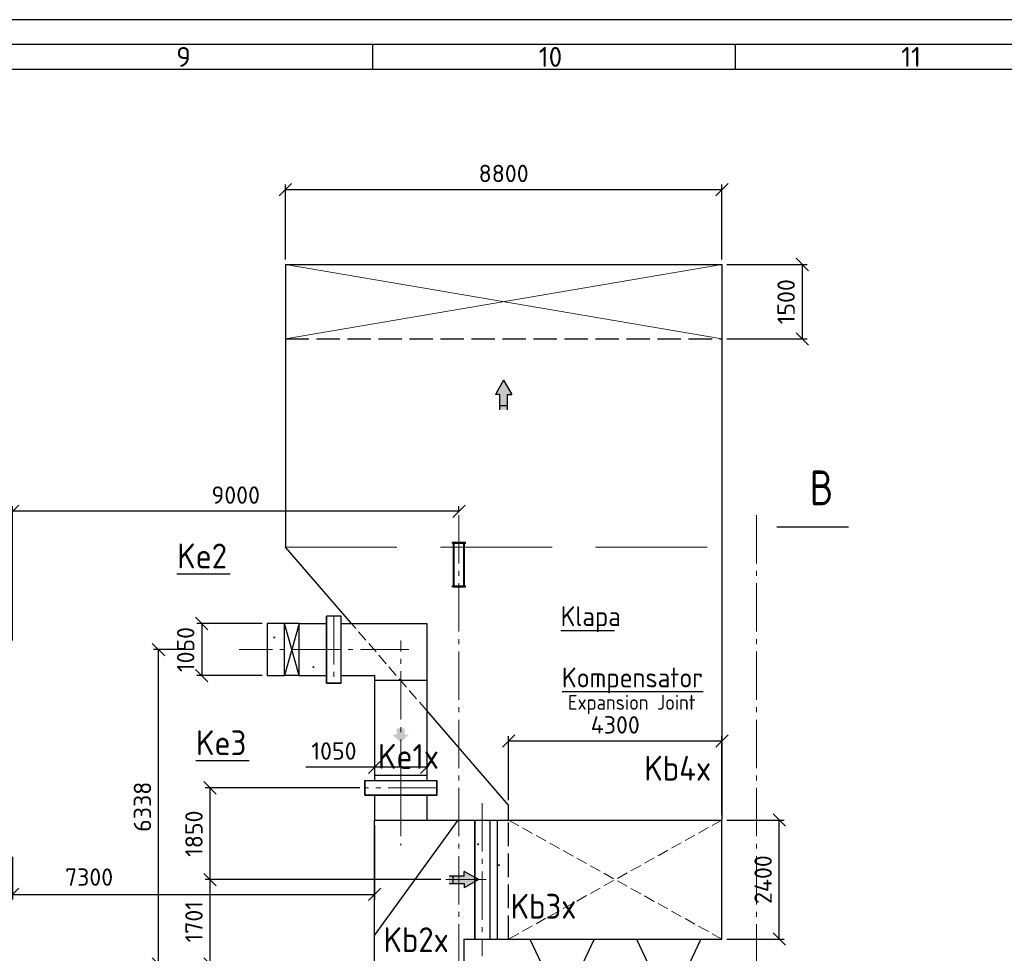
# Model space of a CAD drawing. Header units: millimetres. Extents: x 0 to 129400, y 0 to 84100.
# Tile 21 of 29: x 59642 to 79489, y 65278 to 84100. Entities that reach past the tile are written whole.
import ezdxf
from ezdxf.enums import TextEntityAlignment as Align

# ---------------------------------------------------------------- set-up
doc = ezdxf.new("R2010")
doc.units = ezdxf.units.MM
doc.header["$LTSCALE"] = 100
for name, pattern in [('gen3', [6.25, 4.75, -1.5]), ('gen3a', [3.125, 2.25, -0.875]), ('gen7', [13.75, 9.75, -1.5, 1, -1.5]), ('gen7a', [6.875, 4.75, -0.875, 0.375, -0.875])]:
    doc.linetypes.add(name, pattern=pattern)
doc.layers.get('Defpoints').update_dxf_attribs({"color": 5, "lineweight": 50})
for name, color, linetype in [('07', 2, 'Continuous'), ('08', 6, 'Continuous'), ('0S', 7, 'Continuous'), ('3', 3, 'gen3'), ('4', 3, 'Continuous'), ('SCR', 2, 'Continuous')]:
    doc.layers.add(name, color=color, linetype=linetype)
for name, color, linetype, lineweight in [('1', 4, 'Continuous', 0), ('3a', 3, 'gen3a', 0), ('7', 1, 'gen7', 0), ('7a', 1, 'gen7a', 0), ('AM_5', 3, 'Continuous', 25), ('AM_BOR', 7, 'Continuous', 50), ('Kompensatory', 4, 'Continuous', 25)]:
    doc.layers.add(name, color=color, linetype=linetype, lineweight=lineweight)
doc.styles.get("Standard").update_dxf_attribs({"font": 'isocpeur.ttf'})
doc.dimstyles.new('AM_DIN$0', dxfattribs={"dimtxt": 3.5, "dimasz": 2.5, "dimexe": 1, "dimexo": 1, "dimgap": 1.5, "dimtad": 1, "dimdsep": 46, "dimtxsty": 'Standard', "dimblk": 'OBLIQUE', "dimcen": 0, "dimclrd": 256, "dimclre": 256, "dimclrt": 2, "dimadec": 0, "dimazin": 2, "dimtp": 0.1, "dimtm": 0.1, "dimtfac": 0.71, "dimtmove": 0, "dimatfit": 3, "dimfxl": 0, "dimlwd": -1, "dimlwe": -1, "dimarcsym": 0})

# ---------------------------------------------------------------- blocks, each defined once
blk = doc.blocks.new('AM_A0-05A4')
blk.add_line((1289, 836), (5, 836))
at = {"layer": 'AM_BOR', "color": 1, "lineweight": 25}
for p, q in [((1294, 841), (0, 841)), ((667.56, 836), (667.56, 831)), ((740.62, 836), (740.62, 831)), ((10, 831), (1284, 831))]:
    blk.add_line(p, q, dxfattribs=at)
for s, p in [('9', (627.98, 831.5)), ('10', (701.04, 831.5)), ('11', (774.1, 831.5))]:
    blk.add_text(s, height=4, dxfattribs=at).set_placement(p)
blk = doc.blocks.new('PRZ1')
blk.add_lwpolyline([(0, 0, 0, 0.162, 0), (0, 0.444, 0, 0, 0), (0, 0.766, 0, 0, 0)], format="xyseb")
blk = doc.blocks.new('k5b1')
blk.add_hatch(color=4).paths.add_polyline_path([(1829, -2813), (1746, -2813), (1746, -2683), (1582, -2683), (1582, -2813), (1499, -2813), (1664, -2966)])
for p, q in [((1137, -573), (1137, -3735)), ((2860, -573), (1137, -573)), ((2860, -423), (3160, -423)), ((2860, -1773), (2860, -423)), ((2860, -1748), (2860, -448)), ((3160, -1773), (3160, -423)), ((3707, -573), (3160, -573)), ((1137, -1723), (2187, -1723)), ((2187, -1623), (2187, -3735)), ((2860, -1623), (2187, -1623)), ((2860, -1773), (3160, -1773)), ((2860, -1773), (3160, -1773)), ((3707, -1623), (3160, -1623)), ((937, -3735), (937, -4035)), ((2387, -3735), (937, -3735)), ((1137, -3635), (2187, -3635)), ((2387, -3735), (2387, -4035)), ((2387, -4035), (937, -4035))]:
    blk.add_line(p, q)
at = {"color": 4}
for p, q in [((3707, -1623), (3707, -573)), ((3707, -1623), (4007, -573)), ((3707, -573), (4007, -1623)), ((3707, -573), (4007, -573)), ((4007, -1623), (4007, -573)), ((4007, -573), (4357, -573)), ((4357, -573), (4357, -1623)), ((3707, -1623), (4007, -1623)), ((4357, -1623), (4007, -1623))]:
    blk.add_line(p, q, dxfattribs=at)
at = {"layer": '7'}
for p, q in [((3010, -423), (3010, -1773)), ((1662, -3885), (1662, -918)), ((1499, -1098), (4921, -1098)), ((937, -3885), (2387, -3885))]:
    blk.add_line(p, q, dxfattribs=at)
blk = doc.blocks.new('k4b2')
for points in [[(443, -165), (443, -76), (749, -76), (749, 76), (443, 76), (443, 164), (150, 0)], [(1815, -3535), (1726, -3535), (1726, -3841), (1574, -3841), (1574, -3535), (1485, -3535), (1650, -3242)], [(-57, -4440), (-57, -4352), (249, -4352), (249, -4200), (-57, -4200), (-57, -4111), (-350, -4276)]]:
    blk.add_hatch(color=4).paths.add_polyline_path(points)
for p, q in [((1200, 1700), (1200, 1200)), ((2250, 1700), (1200, 1700)), ((2250, 1700), (2250, 1200)), ((2250, 1200), (230, 1200)), ((230, 1200), (230, -1200)), ((2250, -5200), (2250, 1200)), ((450, -1200), (230, -1200)), ((450, -1200), (450, -1700)), ((450, -1700), (1050, -3539)), ((450, -1700), (2250, -1700)), ((300, -5155), (300, -3395)), ((300, -3395), (600, -3395)), ((600, -5155), (600, -3395)), ((1050, -3539), (1050, -5200)), ((1050, -3539), (2250, -3539)), ((-350, -4950), (-350, -3600)), ((-350, -3600), (300, -3600)), ((600, -3600), (1050, -3600)), ((-350, -4950), (300, -4950)), ((600, -4950), (1050, -4950)), ((300, -5155), (600, -5155)), ((2250, -5200), (1050, -5200))]:
    blk.add_line(p, q)
at = {"color": 4}
for p, q in [((150, 0), (443, 164)), ((443, 76), (443, 164)), ((749, 76), (443, 76)), ((672, 76), (672, -76)), ((150, 0), (443, -165)), ((749, -76), (443, -76)), ((443, -76), (443, -165)), ((1650, -3242), (1485, -3535)), ((1650, -3242), (1815, -3535)), ((1574, -3535), (1485, -3535)), ((1574, -3841), (1574, -3535)), ((1726, -3841), (1726, -3535)), ((1726, -3535), (1815, -3535)), ((1574, -3764), (1726, -3764)), ((-350, -4276), (-57, -4111)), ((-57, -4200), (-57, -4111)), ((-350, -4276), (-57, -4440)), ((249, -4200), (-57, -4200)), ((249, -4352), (-57, -4352)), ((-57, -4352), (-57, -4440)), ((172, -4200), (172, -4352))]:
    blk.add_line(p, q, dxfattribs=at)
at = {"layer": '0S'}
blk.add_line((2250, -1129), (564, 1200), dxfattribs=at)
at = {"layer": '1'}
for p, q in [((-350, -3600), (-650, -3601)), ((-350, -3600), (-650, -4951)), ((-650, -3601), (-350, -4950)), ((-650, -4951), (-650, -3601)), ((-350, -4950), (-650, -4951))]:
    blk.add_line(p, q, dxfattribs=at)
at = {"layer": '7'}
for p, q in [((1000, 1850), (2450, 1850)), ((1725, 1850), (1725, 686)), ((813, 0), (0, 0)), ((1650, -5350), (1650, -3242)), ((450, -3395), (450, -5155)), ((-400, -4276), (1650, -4275)), ((850, -5350), (2450, -5350))]:
    blk.add_line(p, q, dxfattribs=at)
blk = doc.blocks.new('k7b2')
blk.add_hatch(color=4).paths.add_polyline_path([(2415, 9777), (2326, 9777), (2326, 9471), (2174, 9471), (2174, 9777), (2085, 9777), (2250, 10070)])
for p, q in [((-2150, 12400), (-2150, 1200)), ((6650, 12400), (-2150, 12400)), ((6650, 12400), (6650, 6700)), ((5319, 5162), (6650, 6700)), ((2150, 1500), (3800, 3407)), ((2150, 1200), (2150, 1500)), ((2150, 1200), (-2150, 1200)), ((-2150, -1200), (-2150, 1200)), ((2530, 1200), (2150, 1200)), ((2380, 1200), (2380, -1200)), ((2830, 1200), (2530, 1200)), ((2530, 1200), (2530, -1200)), ((2830, -1200), (2830, 1200)), ((2830, 1200), (2830, -1200)), ((2530, -1200), (-2150, -1200)), ((-1725, -1200), (-1175, -2360)), ((-425, -1200), (-975, -2360)), ((425, -1200), (975, -2360)), ((1725, -1200), (1175, -2360)), ((2830, -1200), (2530, -1200)), ((-1175, -2660), (-1175, -2360)), ((-1175, -2360), (-975, -2360)), ((-975, -2660), (-975, -2360)), ((975, -2660), (975, -2360)), ((975, -2360), (1175, -2360)), ((1175, -2660), (1175, -2360)), ((-1250, -2660), (-900, -2660)), ((-1250, -2685), (-900, -2685)), ((900, -2660), (1250, -2660)), ((900, -2685), (1250, -2685))]:
    blk.add_line(p, q)
at = {"color": 4}
for p, q in [((2250, 10070), (2085, 9777)), ((2250, 10070), (2415, 9777)), ((2174, 9777), (2085, 9777)), ((2174, 9471), (2174, 9777)), ((2326, 9471), (2326, 9777)), ((2326, 9777), (2415, 9777)), ((2174, 9548), (2326, 9548))]:
    blk.add_line(p, q, dxfattribs=at)
at = {"layer": '1'}
for p, q in [((-2150, 12400), (6650, 10900)), ((6650, 12400), (-2150, 10900))]:
    blk.add_line(p, q, dxfattribs=at)
at = {"layer": '3'}
for p, q in [((6650, 10900), (-2150, 10900)), ((2150, -1200), (2150, 1200))]:
    blk.add_line(p, q, dxfattribs=at)
at = {"layer": '3a', "ltscale": 10}
blk.add_line((6650, 6700), (-2150, 6700), dxfattribs=at)
at = {"layer": '3a'}
blk.add_line((3800, 3407), (5319, 5162), dxfattribs=at)
at = {"layer": '3a', "color": 4}
for p, q in [((-2150, 1200), (2150, -1200)), ((-2150, -1200), (2150, 1200))]:
    blk.add_line(p, q, dxfattribs=at)
at = {"layer": '7'}
blk.add_line((2680, 1541), (2680, -1541), dxfattribs=at)
at = {"layer": '7a'}
for p, q in [((-1075, -2797), (-1075, -2268)), ((1075, -2797), (1075, -2268))]:
    blk.add_line(p, q, dxfattribs=at)
at = {"layer": 'SCR'}
for p in [(2150, 1200), (-2150, -1200)]:
    blk.add_line(p, (-2150, 1200), dxfattribs=at)
blk = doc.blocks.new('_Oblique')
at = {"color": 0, "linetype": 'ByBlock', "lineweight": -2}
blk.add_line((-0.5, -0.5), (0.5, 0.5), dxfattribs=at)
blk = doc.blocks.new('*D171')
at = {"layer": 'AM_5', "linetype": 'ByBlock'}
for p, q in [((63138, 71402), (62341, 71402)), ((62441, 65063), (62441, 71402)), ((65003, 65063), (62341, 65063))]:
    blk.add_line(p, q, dxfattribs=at)
at = {"layer": 'Defpoints', "color": 0}
for p in [(62441, 71402), (63238, 71402), (65103, 65063)]:
    blk.add_point(p, dxfattribs=at)
at = {"layer": 'AM_5', "xscale": 250, "yscale": 250, "zscale": 250}
for p, rotation in [((62441, 71402), 90), ((62441, 65063), 270)]:
    blk.add_blockref('_Oblique', p, dxfattribs=dict(at, rotation=rotation))
at = {"layer": 'AM_5', "color": 2, "insert": (62116, 68233), "char_height": 350, "attachment_point": 5, "rotation": 90}
blk.add_mtext('6338', dxfattribs=at)
blk = doc.blocks.new('*D175')
at = {"layer": 'AM_5', "linetype": 'ByBlock'}
for p, q in [((68134, 66764), (63380, 66764)), ((63480, 65063), (63480, 66764)), ((65003, 65063), (63380, 65063))]:
    blk.add_line(p, q, dxfattribs=at)
at = {"layer": 'Defpoints', "color": 0}
for p in [(63480, 66764), (68234, 66764), (65103, 65063)]:
    blk.add_point(p, dxfattribs=at)
at = {"layer": 'AM_5', "xscale": 250, "yscale": 250, "zscale": 250}
for p, rotation in [((63480, 66764), 90), ((63480, 65063), 270)]:
    blk.add_blockref('_Oblique', p, dxfattribs=dict(at, rotation=rotation))
at = {"layer": 'AM_5', "color": 2, "insert": (63155, 65914), "char_height": 350, "attachment_point": 5, "rotation": 90}
blk.add_mtext('1701', dxfattribs=at)
blk = doc.blocks.new('*D176')
at = {"layer": 'AM_5', "linetype": 'ByBlock'}
for p, q in [((66497, 68614), (63380, 68614)), ((63480, 66764), (63480, 68614)), ((68134, 66764), (63380, 66764))]:
    blk.add_line(p, q, dxfattribs=at)
at = {"layer": 'Defpoints', "color": 0}
for p in [(63480, 68614), (66597, 68614), (68234, 66764)]:
    blk.add_point(p, dxfattribs=at)
at = {"layer": 'AM_5', "xscale": 250, "yscale": 250, "zscale": 250}
for p, rotation in [((63480, 68614), 90), ((63480, 66764), 270)]:
    blk.add_blockref('_Oblique', p, dxfattribs=dict(at, rotation=rotation))
at = {"layer": 'AM_5', "color": 2, "insert": (63155, 67689), "char_height": 350, "attachment_point": 5, "rotation": 90}
blk.add_mtext('1850', dxfattribs=at)
blk = doc.blocks.new('*D194')
at = {"layer": 'AM_5', "linetype": 'ByBlock'}
for p, q in [((73897, 67964), (75052, 67964)), ((74952, 65564), (74952, 67964)), ((73897, 65564), (75052, 65564))]:
    blk.add_line(p, q, dxfattribs=at)
at = {"layer": 'Defpoints', "color": 0}
for p in [(73797, 67964), (74952, 67964), (73797, 65564)]:
    blk.add_point(p, dxfattribs=at)
at = {"layer": 'AM_5', "xscale": 250, "yscale": 250, "zscale": 250}
for p, rotation in [((74952, 67964), 90), ((74952, 65564), 270)]:
    blk.add_blockref('_Oblique', p, dxfattribs=dict(at, rotation=rotation))
at = {"layer": 'AM_5', "color": 2, "insert": (74627, 66764), "char_height": 350, "attachment_point": 5, "rotation": 90}
blk.add_mtext('2400', dxfattribs=at)
blk = doc.blocks.new('*D195')
at = {"layer": 'AM_5', "linetype": 'ByBlock'}
for p, q in [((69497, 68364), (69497, 69658)), ((73797, 69558), (69497, 69558)), ((73797, 68064), (73797, 69658))]:
    blk.add_line(p, q, dxfattribs=at)
at = {"layer": 'Defpoints', "color": 0}
for p in [(69497, 69558), (69497, 68264), (73797, 67964)]:
    blk.add_point(p, dxfattribs=at)
at = {"layer": 'AM_5', "xscale": 250, "yscale": 250, "zscale": 250, "rotation": 180}
blk.add_blockref('_Oblique', (69497, 69558), dxfattribs=at)
at = {"layer": 'AM_5', "xscale": 250, "yscale": 250, "zscale": 250}
blk.add_blockref('_Oblique', (73797, 69558), dxfattribs=at)
at = {"layer": 'AM_5', "color": 2, "insert": (71647, 69883), "char_height": 350, "attachment_point": 5}
blk.add_mtext('4300', dxfattribs=at)
blk = doc.blocks.new('*D196')
at = {"layer": 'AM_5', "linetype": 'ByBlock'}
for p, q in [((64997, 79264), (64997, 80775)), ((73797, 79264), (73797, 80775)), ((64997, 80675), (73797, 80675))]:
    blk.add_line(p, q, dxfattribs=at)
at = {"layer": 'Defpoints', "color": 0}
for p in [(73797, 80675), (64997, 79164), (73797, 79164)]:
    blk.add_point(p, dxfattribs=at)
at = {"layer": 'AM_5', "xscale": 250, "yscale": 250, "zscale": 250, "rotation": 180}
blk.add_blockref('_Oblique', (64997, 80675), dxfattribs=at)
at = {"layer": 'AM_5', "xscale": 250, "yscale": 250, "zscale": 250}
blk.add_blockref('_Oblique', (73797, 80675), dxfattribs=at)
at = {"layer": 'AM_5', "color": 2, "insert": (69397, 81000), "char_height": 350, "attachment_point": 5}
blk.add_mtext('8800', dxfattribs=at)
blk = doc.blocks.new('*D197')
at = {"layer": 'AM_5', "linetype": 'ByBlock'}
for p, q in [((73897, 79164), (75516, 79164)), ((75416, 79164), (75416, 77664)), ((73897, 77664), (75516, 77664))]:
    blk.add_line(p, q, dxfattribs=at)
at = {"layer": 'Defpoints', "color": 0}
for p in [(73797, 79164), (73797, 77664), (75416, 77664)]:
    blk.add_point(p, dxfattribs=at)
at = {"layer": 'AM_5', "xscale": 250, "yscale": 250, "zscale": 250}
for p, rotation in [((75416, 79164), 90), ((75416, 77664), 270)]:
    blk.add_blockref('_Oblique', p, dxfattribs=dict(at, rotation=rotation))
at = {"layer": 'AM_5', "color": 2, "insert": (75091, 78414), "char_height": 350, "attachment_point": 5, "rotation": 90}
blk.add_mtext('1500', dxfattribs=at)
blk = doc.blocks.new('*D198')
at = {"layer": 'AM_5', "linetype": 'ByBlock'}
for p, q in [((64527, 71927), (63213, 71927)), ((63313, 71927), (63313, 70877)), ((64527, 70877), (63213, 70877))]:
    blk.add_line(p, q, dxfattribs=at)
at = {"layer": 'Defpoints', "color": 0}
for p in [(64627, 71927), (63313, 70877), (64627, 70877)]:
    blk.add_point(p, dxfattribs=at)
at = {"layer": 'AM_5', "xscale": 250, "yscale": 250, "zscale": 250}
for p, rotation in [((63313, 71927), 90), ((63313, 70877), 270)]:
    blk.add_blockref('_Oblique', p, dxfattribs=dict(at, rotation=rotation))
at = {"layer": 'AM_5', "color": 2, "insert": (62988, 71402), "char_height": 350, "attachment_point": 5, "rotation": 90}
blk.add_mtext('1050', dxfattribs=at)
blk = doc.blocks.new('*D199')
at = {"layer": 'AM_5', "linetype": 'ByBlock'}
for p, q in [((66797, 70677), (66797, 68931)), ((67847, 70677), (67847, 68931)), ((66797, 69031), (65407, 69031)), ((67847, 69031), (66797, 69031))]:
    blk.add_line(p, q, dxfattribs=at)
at = {"layer": 'Defpoints', "color": 0}
for p in [(66797, 70777), (67847, 70777), (66797, 69031)]:
    blk.add_point(p, dxfattribs=at)
at = {"layer": 'AM_5', "xscale": 250, "yscale": 250, "zscale": 250, "rotation": 180}
blk.add_blockref('_Oblique', (66797, 69031), dxfattribs=at)
at = {"layer": 'AM_5', "xscale": 250, "yscale": 250, "zscale": 250}
blk.add_blockref('_Oblique', (67847, 69031), dxfattribs=at)
at = {"layer": 'AM_5', "color": 2, "insert": (65977, 69356), "char_height": 350, "attachment_point": 5}
blk.add_mtext('1050', dxfattribs=at)
blk = doc.blocks.new('*D246')
at = {"layer": 'AM_5', "linetype": 'ByBlock'}
for p, q in [((66797, 67864), (66797, 66366)), ((59497, 67221), (59497, 66366)), ((59497, 66466), (66797, 66466))]:
    blk.add_line(p, q, dxfattribs=at)
at = {"layer": 'Defpoints', "color": 0}
for p in [(66797, 67964), (59497, 67321), (66797, 66466)]:
    blk.add_point(p, dxfattribs=at)
at = {"layer": 'AM_5', "xscale": 250, "yscale": 250, "zscale": 250, "rotation": 180}
blk.add_blockref('_Oblique', (59497, 66466), dxfattribs=at)
at = {"layer": 'AM_5', "xscale": 250, "yscale": 250, "zscale": 250}
blk.add_blockref('_Oblique', (66797, 66466), dxfattribs=at)
at = {"layer": 'AM_5', "color": 2, "insert": (61040, 66814), "char_height": 350, "attachment_point": 5}
blk.add_mtext('7300', dxfattribs=at)
blk = doc.blocks.new('*D250')
at = {"layer": 'AM_5', "linetype": 'ByBlock'}
for p, q in [((59497, 71584), (59497, 74291)), ((68497, 74213), (68497, 74291)), ((68497, 74191), (59497, 74191))]:
    blk.add_line(p, q, dxfattribs=at)
at = {"layer": 'Defpoints', "color": 0}
for p in [(59497, 74191), (68497, 74113), (59497, 71484)]:
    blk.add_point(p, dxfattribs=at)
at = {"layer": 'AM_5', "xscale": 250, "yscale": 250, "zscale": 250, "rotation": 180}
blk.add_blockref('_Oblique', (59497, 74191), dxfattribs=at)
at = {"layer": 'AM_5', "xscale": 250, "yscale": 250, "zscale": 250}
blk.add_blockref('_Oblique', (68497, 74191), dxfattribs=at)
at = {"layer": 'AM_5', "color": 2, "insert": (63997, 74516), "char_height": 350, "attachment_point": 5}
blk.add_mtext('9000', dxfattribs=at)

msp = doc.modelspace()

# ---------------------------------------------------------------- linework, layer by layer
at = {"color": 4}
for p, q in [((68366.97, 73544.24), (68366.97, 73564.24)), ((68366.97, 73564.24), (68626.97, 73564.24)), ((68366.97, 73544.24), (68626.97, 73544.24)), ((68386.97, 72684.24), (68386.97, 73544.24)), ((68396.97, 72684.24), (68396.97, 73544.24)), ((68596.97, 72684.24), (68596.97, 73544.24)), ((68606.97, 72684.24), (68606.97, 73544.24)), ((68626.97, 73544.24), (68626.97, 73564.24)), ((68366.97, 72664.24), (68366.97, 72684.24)), ((68366.97, 72684.24), (68626.97, 72684.24)), ((68366.97, 72664.24), (68626.97, 72664.24)), ((68626.97, 72664.24), (68626.97, 72684.24))]:
    msp.add_line(p, q, dxfattribs=at)
at = {"color": 3}
for p, q in [((63887.82, 72923.72), (62810.77, 72923.72)), ((70553.18, 71788.91), (71630.22, 71788.91)), ((70579.22, 70552.89), (73416.2, 70552.89)), ((64267.56, 69158.02), (63190.52, 69158.02))]:
    msp.add_line(p, q, dxfattribs=at)
at = {"layer": '07', "color": 3}
for points in [[(64796.03, 71658.78, 0, 50, 0), (64773.91, 71647.12, 50, 0, 0), (64751.8, 71635.46, 0, 0, 0), (63887.82, 72923.72, 0, 0, 0)], [(68859.69, 67487.67, 0, 50, 0), (68881.8, 67476.01, 50, 0, 0), (68903.91, 67464.34, 0, 0, 0), (70553.18, 71788.91, 0, 0, 0)], [(65585.18, 71059.9, 0, 50, 0), (65563.07, 71048.24, 50, 0, 0), (65540.96, 71036.57, 0, 0, 0), (64267.56, 69158.02, 0, 0, 0)], [(69279.17, 67067.76, 0, 50, 0), (69301.28, 67056.1, 50, 0, 0), (69323.4, 67044.44, 0, 0, 0), (70579.22, 70552.89, 0, 0, 0)]]:
    msp.add_lwpolyline(points, format="xyseb", dxfattribs=at)
at = {"layer": '08', "color": 6}
msp.add_line((74900.38, 73877.4), (76349, 73877.4), dxfattribs=at)
at = {"layer": '7'}
for p, q in [((68496.97, 74113.25), (68496.97, 48536.61)), ((68496.97, 74113.25), (68496.97, 48536.61)), ((74496.97, 74113.25), (74496.97, 48536.61))]:
    msp.add_line(p, q, dxfattribs=at)
at = {"layer": 'Kompensatory'}
for points in [[(66123.97, 72076.74), (65823.97, 72076.74), (65823.97, 70726.74), (66123.97, 70726.74)], [(68046.97, 68464.24), (66596.97, 68464.24), (66596.97, 68764.24), (68046.97, 68764.24)]]:
    msp.add_lwpolyline(points, close=True, dxfattribs=at)

# ---------------------------------------------------------------- block references
at = {"lineweight": 0, "xscale": 100, "yscale": 100, "zscale": 100}
msp.add_blockref('AM_A0-05A4', (0, 0), dxfattribs=at)
at = {"xscale": -1}
for name, p in [('k7b2', (71646.97, 66764.24)), ('k5b1', (68984.42, 72499.49)), ('k4b2', (69046.97, 66764.24))]:
    msp.add_blockref(name, p, dxfattribs=at)
at = {"layer": '08', "color": 6, "xscale": -1399.999859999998, "yscale": 1399.999859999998, "zscale": 1399.99986}
msp.add_blockref('PRZ1', (75159, 73877.4), dxfattribs=at)

# ---------------------------------------------------------------- texts
at = {"layer": '08', "color": 6, "width": 0.8}
msp.add_text('B', height=700, dxfattribs=at).set_placement((76044.92, 74662.66), align=Align.MIDDLE_RIGHT)
at = {"layer": '4', "color": 6, "width": 0.9}
for s, p in [('Ke2', (62816.02, 72888.74)), ('Ke3', (63195.77, 69123.04)), ('Ke1x', (66864.09, 68846.98)), ('Kb4x', (72232.49, 68608.94)), ('Kb3x', (69538.4, 65826.37)), ('Kb2x', (66975.14, 65152.57))]:
    msp.add_text(s, height=500, dxfattribs=at).set_placement(p, align=Align.BOTTOM_LEFT)
at = {"layer": '4', "color": 7, "width": 0.9}
for s, p in [('Klapa', (70544.97, 71753.92)), ('Kompensator', (70571.01, 70517.9))]:
    msp.add_text(s, height=400, dxfattribs=at).set_placement(p, align=Align.BOTTOM_LEFT)
msp.add_text('Expansion Joint', height=300, rotation=360, dxfattribs=at).set_placement((70692.85, 70097.28), align=Align.BOTTOM_LEFT)

# ---------------------------------------------------------------- dimensions: what is measured, and where the dimension line sits
at = {"layer": 'AM_5'}
for base, p1, p2, angle, picture, middle in [((73796.97, 80674.85), (64996.98, 79164.24), (73796.97, 79164.24), 180, '*D196', (69396.97, 80999.85)), ((75416.2, 77664.24), (73796.97, 79164.24), (73796.97, 77664.24), 89.999981, '*D197', (75091.2, 78414.24)), ((59496.97, 74191.02), (68496.97, 74113.25), (59496.97, 71483.69), 180, '*D250', (63996.97, 74516.02)), ((62440.99, 71401.74), (65102.97, 65063.41), (63238.42, 71401.74), 90, '*D171', (62115.99, 68232.58)), ((66796.97, 69030.98), (67846.97, 70776.74), (66796.97, 70776.74), 180, '*D199', (65976.97, 69355.98)), ((69496.97, 69557.98), (73796.97, 67964.24), (69496.97, 68264.24), 180, '*D195', (71646.97, 69882.98)), ((63479.96, 68614.24), (68234.13, 66764.24), (66596.97, 68614.24), 90, '*D176', (63154.96, 67689.24)), ((74952.44, 67964.24), (73796.97, 65564.24), (73796.97, 67964.24), 90, '*D194', (74627.44, 66764.24)), ((63479.96, 66764.24), (65102.97, 65063.41), (68234.13, 66764.24), 90, '*D175', (63154.96, 65913.83))]:
    dim = msp.add_linear_dim(base=base, p1=p1, p2=p2, angle=angle, dimstyle='AM_DIN$0', override={"dimscale": 100, "dimdec": 0, "dimtp": 3, "dimtm": 0, "dimarcsym": 1}, dxfattribs=at)
    dim.commit()
    dim.dimension.update_dxf_attribs({"geometry": picture, "text_midpoint": middle})
for base, p1, p2, angle, override, picture, middle in [((63313.06, 70876.74), (64627.47, 71926.74), (64627.47, 70876.74), 90, {"dimscale": 100, "dimdec": 0, "dimtp": 3, "dimtm": 0, "dimarcsym": 1}, '*D198', (63313.06, 71401.74)), ((66796.97, 66465.74), (59496.97, 67320.74), (66796.97, 67964.24), 0, {"dimscale": 100, "dimdec": 0, "dimtp": 3, "dimtm": 0, "dimtmove": 2, "dimarcsym": 1}, '*D246', (61040.36, 66813.64))]:
    dim = msp.add_linear_dim(base=base, p1=p1, p2=p2, angle=angle, dimstyle='AM_DIN$0', override=override, dxfattribs=at)
    dim.commit()
    dim.dimension.update_dxf_attribs({"geometry": picture, "text_midpoint": middle, "dimtype": 160})

doc.saveas('drawing.dxf')
